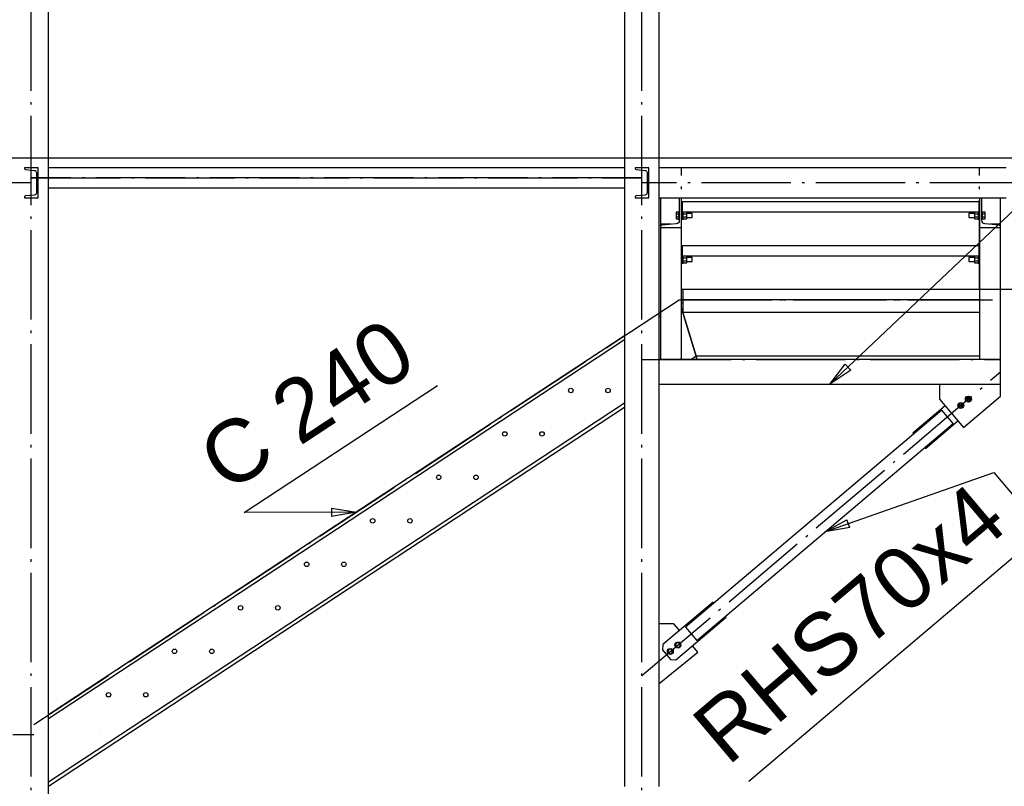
# Paper-space layout 'A0 Advance Steel' of a CAD drawing. Header units: millimetres. Extents: x 209 to 803, y 321 to 741.
# Tile 46 of 52: x 471 to 511, y 641 to 672. Entities that reach past the tile are written whole.
import ezdxf

# ---------------------------------------------------------------- set-up
doc = ezdxf.new("R2010")
doc.units = ezdxf.units.MM
doc.linetypes.add('ACAD_ISO04W100', pattern=[30, 24, -3, 0, -3])
doc.layers.get('0').update_dxf_attribs({"linetype": 'CONTINUOUS'})
for name, color, linetype in [('AS_Belki', 145, 'CONTINUOUS'), ('AS_Blachy', 30, 'CONTINUOUS'), ('AS_INS_ON', 7, 'CONTINUOUS'), ('AS_Kraty', 9, 'CONTINUOUS'), ('AS_Schody', 253, 'CONTINUOUS'), ('AS_Sruby', 9, 'CONTINUOUS')]:
    doc.layers.add(name, color=color, linetype=linetype)
doc.styles.add('Arial', font='arial.ttf')

psp = doc.layouts.new('A0 Advance Steel')

# ---------------------------------------------------------------- linework, layer by layer
psp.add_line((443.003, 666.416, -37392.484), (524.203, 666.416, -37392.484))
at = {"color": 0, "linetype": 'ByBlock', "lineweight": -2}
for p, q in [((503.478, 657.307), (504.09, 658.116)), ((504.319, 657.874), (504.09, 658.116)), ((504.319, 657.874), (503.478, 657.307)), ((483.402, 652.32), (484.403, 652.157)), ((483.402, 652.32), (483.404, 651.986)), ((484.403, 652.157), (483.404, 651.986)), ((503.278, 651.363), (504.165, 651.852)), ((504.276, 651.538), (504.165, 651.852)), ((504.276, 651.538), (503.278, 651.363))]:
    psp.add_line(p, q, dxfattribs=at)
at = {"color": 7}
for points in [[(503.478, 657.307), (523.163, 675.94), (540.053, 675.94)], [(484.403, 652.157), (479.877, 652.137), (487.664, 657.258)], [(503.278, 651.363), (510.079, 653.759), (512.098, 651.373), (500.21, 641.316)]]:
    psp.add_lwpolyline(points, dxfattribs=at)
at = {"layer": 'AS_Belki', "color": 10, "linetype": 'ACAD_ISO04W100', "ltscale": 0.15}
for p, q in [((471.303, 416.114), (471.303, 673.767)), ((471.303, 416.114), (471.303, 673.767)), ((495.903, 416.114), (495.903, 673.767)), ((495.903, 416.114), (495.903, 673.767)), ((471.303, 665.616), (495.903, 665.616)), ((495.903, 665.616), (471.303, 665.616)), ((471.303, 665.416), (456.103, 665.416)), ((471.303, 665.416), (456.103, 665.416)), ((471.303, 665.416), (471.303, 665.416)), ((495.903, 665.416), (495.903, 665.416)), ((511.103, 665.416), (495.903, 665.416)), ((497.554, 660.707), (509.554, 660.707)), ((495.903, 658.307), (510.353, 658.307)), ((495.903, 645.582), (510.353, 657.807)), ((474.103, 643.214), (474.103, 643.214))]:
    psp.add_line(p, q, dxfattribs=at)
at = {"layer": 'AS_Belki', "linetype": 'Continuous', "ltscale": 0.15}
for p, q in [((472.003, 624.267), (472.003, 673.767)), ((495.203, 673.767), (495.203, 641.116)), ((496.603, 641.116), (496.603, 673.767)), ((471.578, 666.016), (471.028, 666.016)), ((471.028, 666.016), (471.028, 665.989)), ((471.578, 664.816), (471.578, 666.016)), ((483.603, 666.016), (472.003, 666.016)), ((495.203, 666.016), (483.603, 666.016)), ((496.178, 666.016), (495.628, 666.016)), ((495.628, 666.016), (495.628, 665.989)), ((496.178, 664.816), (496.178, 666.016)), ((510.578, 666.016), (496.603, 666.016)), ((471.069, 665.945), (471.425, 665.916)), ((471.508, 665.826), (471.508, 665.005)), ((495.669, 665.945), (496.025, 665.916)), ((496.108, 665.826), (496.108, 665.005)), ((472.003, 665.216), (483.603, 665.216)), ((483.603, 665.216), (495.203, 665.216)), ((471.028, 664.842), (471.028, 664.816)), ((471.028, 664.816), (471.578, 664.816)), ((471.425, 664.916), (471.069, 664.887)), ((495.628, 664.842), (495.628, 664.816)), ((495.628, 664.816), (496.178, 664.816)), ((496.025, 664.916), (495.669, 664.887)), ((496.603, 664.816), (510.578, 664.816)), ((509.503, 660.707), (497.554, 660.707)), ((497.554, 660.707), (497.554, 660.207)), ((497.554, 660.207), (509.503, 660.207)), ((510.353, 658.307), (496.603, 658.307)), ((510.353, 657.307), (510.353, 658.307)), ((496.603, 657.307), (510.353, 657.307)), ((507.989, 656.266), (497.662, 647.529)), ((508.441, 655.732), (507.989, 656.266)), ((498.114, 646.994), (508.441, 655.732)), ((497.662, 647.529), (498.114, 646.994))]:
    psp.add_line(p, q, dxfattribs=at)
for centre, start, end in [((471.073, 665.989), 180, 265.426), ((495.673, 665.989), 180, 265.426), ((471.073, 664.842), 94.574, 180), ((495.673, 664.842), 94.574, 180)]:
    psp.add_arc(centre, 0.045, start, end, dxfattribs=at)
at = {"layer": 'AS_Belki', "linetype": 'Continuous', "ltscale": 0.15, "extrusion": (2.25124e-14, 4.89442e-14, -1)}
for centre in [(-471.418, 665.826), (-496.018, 665.826)]:
    psp.add_arc(centre, 0.09, 94.574, 180, dxfattribs=at)
at = {"layer": 'AS_Belki', "linetype": 'Continuous', "ltscale": 0.15, "extrusion": (4.50861e-14, -9.77048e-14, -1)}
psp.add_arc((-471.418, 665.005), 0.09, 180, 265.426, dxfattribs=at)
at = {"layer": 'AS_Belki', "linetype": 'Continuous', "ltscale": 0.15, "extrusion": (2.25124e-14, -4.88218e-14, -1)}
psp.add_arc((-496.018, 665.005), 0.09, 180, 265.426, dxfattribs=at)
at = {"layer": 'AS_Blachy', "linetype": 'Continuous', "ltscale": 0.15}
for p, q in [((497.533, 664.647), (497.503, 664.647)), ((497.533, 664.247), (497.533, 664.647)), ((509.503, 664.647), (509.473, 664.647)), ((509.473, 664.647), (509.473, 664.247)), ((497.503, 664.247), (497.533, 664.247)), ((497.533, 663.947), (497.533, 664.247)), ((509.473, 664.247), (509.503, 664.247)), ((509.473, 664.247), (509.473, 663.947)), ((497.503, 663.947), (497.533, 663.947)), ((509.473, 663.947), (509.503, 663.947)), ((497.533, 662.881), (497.503, 662.881)), ((497.533, 662.481), (497.533, 662.881)), ((509.503, 662.881), (509.473, 662.881)), ((509.473, 662.881), (509.473, 662.481)), ((497.503, 662.481), (497.533, 662.481)), ((497.533, 662.181), (497.533, 662.481)), ((509.473, 662.481), (509.503, 662.481)), ((509.473, 662.481), (509.473, 662.181)), ((497.503, 662.181), (497.533, 662.181)), ((509.473, 662.181), (509.503, 662.181)), ((507.893, 657.307), (507.893, 656.708)), ((510.353, 656.825), (510.353, 657.307)), ((507.893, 656.708), (508.862, 655.563)), ((508.862, 655.563), (510.353, 656.825)), ((508.119, 656.441), (506.812, 655.335)), ((507.328, 654.725), (508.636, 655.831)), ((506.812, 655.335), (506.844, 655.297)), ((507.296, 654.763), (507.328, 654.725)), ((498.775, 648.536), (496.751, 646.824)), ((498.807, 648.498), (498.775, 648.536)), ((497.268, 646.213), (499.291, 647.925)), ((499.291, 647.925), (499.259, 647.963)), ((497.193, 647.661), (496.603, 647.661)), ((497.359, 647.465), (497.193, 647.661)), ((497.422, 647.391), (497.359, 647.465)), ((496.751, 646.824), (496.734, 646.613)), ((496.734, 646.613), (497.057, 646.231)), ((498.162, 646.516), (497.938, 646.781)), ((496.603, 645.266), (498.162, 646.516)), ((497.057, 646.231), (497.268, 646.213))]:
    psp.add_line(p, q, dxfattribs=at)
at = {"layer": 'AS_INS_ON', "color": 7}
psp.add_line((543.649, 661.117), (509.505, 661.117), dxfattribs=at)
at = {"layer": 'AS_Kraty', "linetype": 'Continuous', "ltscale": 0.15}
for p, q in [((509.473, 664.647), (497.533, 664.647)), ((497.533, 664.247), (509.473, 664.247)), ((509.473, 662.881), (497.533, 662.881)), ((497.533, 662.481), (509.473, 662.481)), ((509.503, 661.117), (497.503, 661.117)), ((497.554, 661.117), (497.554, 660.717)), ((497.503, 660.717), (509.503, 660.717))]:
    psp.add_line(p, q, dxfattribs=at)
at = {"layer": 'AS_Schody', "color": 10, "linetype": 'ACAD_ISO04W100', "ltscale": 0.15}
for p, q in [((497.503, 661.114), (497.503, 666.014)), ((497.503, 666.014), (497.503, 666.014)), ((509.503, 661.114), (509.503, 666.014)), ((509.503, 666.014), (509.503, 666.014)), ((471.403, 643.607), (497.403, 660.707)), ((497.403, 660.707), (510.033, 660.707)), ((509.503, 660.714), (509.503, 660.714)), ((470.563, 643.207), (471.403, 643.207))]:
    psp.add_line(p, q, dxfattribs=at)
at = {"layer": 'AS_Schody', "linetype": 'Continuous', "ltscale": 0.15}
for p, q in [((496.653, 664.816), (496.653, 663.744)), ((497.408, 664.816), (497.408, 663.89)), ((497.503, 663.614), (497.503, 664.816)), ((509.503, 664.816), (509.503, 663.614)), ((509.598, 663.89), (509.598, 664.816)), ((510.353, 663.744), (510.353, 664.816)), ((497.078, 663.744), (496.653, 663.744)), ((496.653, 663.744), (496.653, 663.65)), ((496.653, 663.65), (496.653, 663.614)), ((496.653, 663.614), (496.653, 658.314)), ((496.653, 663.614), (497.503, 663.614)), ((497.288, 663.761), (496.713, 663.715)), ((497.503, 658.314), (497.503, 663.614)), ((509.503, 663.614), (509.503, 658.314)), ((509.503, 663.614), (510.353, 663.614)), ((510.293, 663.715), (509.717, 663.761)), ((510.353, 663.744), (509.928, 663.744)), ((510.353, 663.65), (510.353, 663.744)), ((510.353, 663.614), (510.353, 663.65)), ((510.353, 658.314), (510.353, 663.614)), ((497.554, 660.707), (497.503, 660.707)), ((497.503, 660.577), (497.554, 660.577)), ((496.653, 660.214), (496.603, 660.181)), ((496.653, 660.058), (496.603, 660.026)), ((496.603, 660.026), (496.653, 660.058)), ((498.082, 658.437), (497.503, 660.373)), ((497.503, 660.373), (498.082, 658.437)), ((495.203, 659.26), (483.603, 651.631)), ((483.603, 651.476), (495.203, 659.105)), ((496.653, 658.314), (497.503, 658.314)), ((498.082, 658.437), (497.885, 658.307)), ((498.082, 658.437), (498.121, 658.307)), ((498.121, 658.307), (498.082, 658.437)), ((509.503, 658.437), (498.082, 658.437)), ((509.503, 658.314), (510.353, 658.314)), ((510.033, 658.307), (510.033, 658.314)), ((495.203, 656.543), (483.603, 648.914)), ((483.603, 648.759), (495.203, 656.388)), ((483.603, 651.631), (472.003, 644.002)), ((472.003, 643.846), (483.603, 651.476)), ((483.603, 648.914), (472.003, 641.285)), ((472.003, 641.129), (483.603, 648.759))]:
    psp.add_line(p, q, dxfattribs=at)
for centre in [(493.039, 657.057), (494.539, 657.057), (490.379, 655.307), (491.879, 655.307), (487.718, 653.557), (489.218, 653.557), (485.057, 651.807), (486.557, 651.807), (482.396, 650.057), (483.896, 650.057), (479.735, 648.307), (481.235, 648.307), (477.074, 646.557), (478.574, 646.557), (474.414, 644.807), (475.914, 644.807)]:
    psp.add_circle(centre, 0.09, dxfattribs=at)
for centre, start, end in [((496.718, 663.65), 94.574, 180), ((510.288, 663.65), 0, 85.426)]:
    psp.add_arc(centre, 0.065, start, end, dxfattribs=at)
at = {"layer": 'AS_Schody', "linetype": 'Continuous', "ltscale": 0.15, "extrusion": (3.84575e-15, -8.39929e-15, -1)}
psp.add_arc((-497.278, 663.89), 0.13, 180, 265.426, dxfattribs=at)
at = {"layer": 'AS_Schody', "linetype": 'Continuous', "ltscale": 0.15, "extrusion": (-6.12323e-17, 6.12323e-17, -1)}
psp.add_arc((-509.728, 663.89), 0.13, 274.574, 0, dxfattribs=at)
at = {"layer": 'AS_Sruby', "linetype": 'Continuous', "ltscale": 0.15}
for p, q in [((497.378, 664.231), (497.278, 664.231)), ((497.278, 664.231), (497.278, 664.164)), ((497.278, 664.164), (497.378, 664.164)), ((497.278, 664.164), (497.278, 664.031)), ((497.378, 664.031), (497.278, 664.031)), ((497.278, 664.031), (497.278, 663.964)), ((497.378, 664.247), (497.408, 664.247)), ((497.378, 664.247), (497.378, 664.244)), ((497.378, 664.244), (497.378, 664.236)), ((497.378, 664.236), (497.378, 664.222)), ((497.378, 664.222), (497.378, 664.203)), ((497.378, 664.203), (497.378, 664.181)), ((497.378, 664.181), (497.378, 664.155)), ((497.378, 664.155), (497.378, 664.127)), ((497.378, 664.127), (497.378, 664.097)), ((497.378, 664.097), (497.378, 664.068)), ((497.378, 664.068), (497.378, 664.04)), ((497.378, 664.04), (497.378, 664.014)), ((497.378, 664.014), (497.378, 663.991)), ((497.563, 664.244), (497.563, 664.247)), ((497.563, 664.236), (497.563, 664.244)), ((497.563, 664.222), (497.563, 664.236)), ((497.711, 664.231), (497.563, 664.231)), ((497.563, 664.203), (497.563, 664.222)), ((497.563, 664.181), (497.563, 664.203)), ((497.563, 664.155), (497.563, 664.181)), ((497.563, 664.164), (497.711, 664.164)), ((497.563, 664.127), (497.563, 664.155)), ((497.563, 664.097), (497.563, 664.127)), ((497.563, 664.068), (497.563, 664.097)), ((497.563, 664.04), (497.563, 664.068)), ((497.563, 664.014), (497.563, 664.04)), ((497.711, 664.031), (497.563, 664.031)), ((497.563, 663.991), (497.563, 664.014)), ((497.711, 664.164), (497.711, 664.231)), ((497.928, 664.177), (497.711, 664.177)), ((497.711, 664.031), (497.711, 664.164)), ((497.711, 663.964), (497.711, 664.031)), ((497.711, 664.017), (497.928, 664.017)), ((497.928, 664.171), (497.928, 664.177)), ((497.928, 664.154), (497.928, 664.171)), ((497.928, 664.128), (497.928, 664.154)), ((497.928, 664.097), (497.928, 664.128)), ((497.928, 664.067), (497.928, 664.097)), ((497.928, 664.041), (497.928, 664.067)), ((497.928, 664.023), (497.928, 664.041)), ((497.928, 664.017), (497.928, 664.023)), ((509.295, 664.177), (509.078, 664.177)), ((509.078, 664.177), (509.078, 664.171)), ((509.078, 664.171), (509.078, 664.154)), ((509.078, 664.154), (509.078, 664.128)), ((509.078, 664.128), (509.078, 664.097)), ((509.078, 664.097), (509.078, 664.067)), ((509.078, 664.067), (509.078, 664.041)), ((509.078, 664.041), (509.078, 664.023)), ((509.078, 664.023), (509.078, 664.017)), ((509.078, 664.017), (509.295, 664.017)), ((509.443, 664.231), (509.295, 664.231)), ((509.295, 664.231), (509.295, 664.164)), ((509.295, 664.164), (509.443, 664.164)), ((509.295, 664.164), (509.295, 664.031)), ((509.443, 664.031), (509.295, 664.031)), ((509.295, 664.031), (509.295, 663.964)), ((509.443, 664.247), (509.443, 664.244)), ((509.443, 664.244), (509.443, 664.236)), ((509.443, 664.236), (509.443, 664.222)), ((509.443, 664.222), (509.443, 664.203)), ((509.443, 664.203), (509.443, 664.181)), ((509.443, 664.181), (509.443, 664.155)), ((509.443, 664.155), (509.443, 664.127)), ((509.443, 664.127), (509.443, 664.097)), ((509.443, 664.097), (509.443, 664.068)), ((509.443, 664.068), (509.443, 664.04)), ((509.443, 664.04), (509.443, 664.014)), ((509.443, 664.014), (509.443, 663.991)), ((509.598, 664.247), (509.628, 664.247)), ((509.628, 664.244), (509.628, 664.247)), ((509.628, 664.236), (509.628, 664.244)), ((509.628, 664.222), (509.628, 664.236)), ((509.728, 664.231), (509.628, 664.231)), ((509.628, 664.203), (509.628, 664.222)), ((509.628, 664.181), (509.628, 664.203)), ((509.628, 664.155), (509.628, 664.181)), ((509.628, 664.164), (509.728, 664.164)), ((509.628, 664.127), (509.628, 664.155)), ((509.628, 664.097), (509.628, 664.127)), ((509.628, 664.068), (509.628, 664.097)), ((509.628, 664.04), (509.628, 664.068)), ((509.628, 664.014), (509.628, 664.04)), ((509.728, 664.031), (509.628, 664.031)), ((509.628, 663.991), (509.628, 664.014)), ((509.728, 664.164), (509.728, 664.231)), ((509.728, 664.031), (509.728, 664.164)), ((509.728, 663.964), (509.728, 664.031)), ((497.278, 663.964), (497.378, 663.964)), ((497.378, 663.991), (497.378, 663.973)), ((497.378, 663.973), (497.378, 663.959)), ((497.378, 663.959), (497.378, 663.95)), ((497.378, 663.95), (497.378, 663.947)), ((497.378, 663.947), (497.408, 663.947)), ((497.533, 663.947), (497.563, 663.947)), ((497.563, 663.973), (497.563, 663.991)), ((497.563, 663.959), (497.563, 663.973)), ((497.563, 663.964), (497.711, 663.964)), ((497.563, 663.95), (497.563, 663.959)), ((497.563, 663.947), (497.563, 663.95)), ((509.295, 663.964), (509.443, 663.964)), ((509.443, 663.991), (509.443, 663.973)), ((509.443, 663.973), (509.443, 663.959)), ((509.443, 663.959), (509.443, 663.95)), ((509.443, 663.95), (509.443, 663.947)), ((509.443, 663.947), (509.473, 663.947)), ((509.598, 663.947), (509.628, 663.947)), ((509.628, 663.973), (509.628, 663.991)), ((509.628, 663.959), (509.628, 663.973)), ((509.628, 663.964), (509.728, 663.964)), ((509.628, 663.95), (509.628, 663.959)), ((509.628, 663.947), (509.628, 663.95)), ((497.563, 662.478), (497.563, 662.481)), ((497.563, 662.469), (497.563, 662.478)), ((497.563, 662.455), (497.563, 662.469)), ((497.711, 662.464), (497.563, 662.464)), ((497.563, 662.437), (497.563, 662.455)), ((497.563, 662.414), (497.563, 662.437)), ((497.711, 662.398), (497.711, 662.464)), ((509.443, 662.464), (509.295, 662.464)), ((509.295, 662.464), (509.295, 662.398)), ((509.443, 662.481), (509.443, 662.478)), ((509.443, 662.478), (509.443, 662.469)), ((509.443, 662.469), (509.443, 662.455)), ((509.443, 662.455), (509.443, 662.437)), ((509.443, 662.437), (509.443, 662.414)), ((497.533, 662.181), (497.563, 662.181)), ((497.563, 662.388), (497.563, 662.414)), ((497.563, 662.398), (497.711, 662.398)), ((497.563, 662.36), (497.563, 662.388)), ((497.563, 662.331), (497.563, 662.36)), ((497.563, 662.301), (497.563, 662.331)), ((497.563, 662.273), (497.563, 662.301)), ((497.563, 662.247), (497.563, 662.273)), ((497.711, 662.264), (497.563, 662.264)), ((497.563, 662.225), (497.563, 662.247)), ((497.563, 662.206), (497.563, 662.225)), ((497.563, 662.192), (497.563, 662.206)), ((497.563, 662.197), (497.711, 662.197)), ((497.563, 662.184), (497.563, 662.192)), ((497.563, 662.181), (497.563, 662.184)), ((497.928, 662.411), (497.711, 662.411)), ((497.711, 662.264), (497.711, 662.398)), ((497.711, 662.197), (497.711, 662.264)), ((497.711, 662.251), (497.928, 662.251)), ((497.928, 662.405), (497.928, 662.411)), ((497.928, 662.387), (497.928, 662.405)), ((497.928, 662.361), (497.928, 662.387)), ((497.928, 662.331), (497.928, 662.361)), ((497.928, 662.3), (497.928, 662.331)), ((497.928, 662.274), (497.928, 662.3)), ((497.928, 662.257), (497.928, 662.274)), ((497.928, 662.251), (497.928, 662.257)), ((509.295, 662.411), (509.078, 662.411)), ((509.078, 662.411), (509.078, 662.405)), ((509.078, 662.405), (509.078, 662.387)), ((509.078, 662.387), (509.078, 662.361)), ((509.078, 662.361), (509.078, 662.331)), ((509.078, 662.331), (509.078, 662.3)), ((509.078, 662.3), (509.078, 662.274)), ((509.078, 662.274), (509.078, 662.257)), ((509.078, 662.257), (509.078, 662.251)), ((509.078, 662.251), (509.295, 662.251)), ((509.295, 662.398), (509.443, 662.398)), ((509.295, 662.398), (509.295, 662.264)), ((509.443, 662.264), (509.295, 662.264)), ((509.295, 662.264), (509.295, 662.197)), ((509.295, 662.197), (509.443, 662.197)), ((509.443, 662.414), (509.443, 662.388)), ((509.443, 662.388), (509.443, 662.36)), ((509.443, 662.36), (509.443, 662.331)), ((509.443, 662.331), (509.443, 662.301)), ((509.443, 662.301), (509.443, 662.273)), ((509.443, 662.273), (509.443, 662.247)), ((509.443, 662.247), (509.443, 662.225)), ((509.443, 662.225), (509.443, 662.206)), ((509.443, 662.206), (509.443, 662.192)), ((509.443, 662.192), (509.443, 662.184)), ((509.443, 662.184), (509.443, 662.181)), ((509.443, 662.181), (509.473, 662.181)), ((508.685, 656.527), (508.651, 656.433)), ((508.784, 656.545), (508.685, 656.527)), ((508.848, 656.469), (508.784, 656.545)), ((508.814, 656.375), (508.848, 656.469)), ((508.99, 656.786), (508.956, 656.692)), ((508.956, 656.692), (509.021, 656.615)), ((509.089, 656.804), (508.99, 656.786)), ((509.021, 656.615), (509.12, 656.633)), ((509.154, 656.727), (509.089, 656.804)), ((509.12, 656.633), (509.154, 656.727)), ((508.651, 656.433), (508.716, 656.357)), ((508.716, 656.357), (508.814, 656.375)), ((496.983, 646.628), (496.949, 646.533)), ((497.082, 646.645), (496.983, 646.628)), ((497.147, 646.569), (497.082, 646.645)), ((497.113, 646.475), (497.147, 646.569)), ((497.289, 646.886), (497.255, 646.792)), ((497.255, 646.792), (497.32, 646.715)), ((497.387, 646.904), (497.289, 646.886)), ((497.32, 646.715), (497.418, 646.733)), ((497.452, 646.827), (497.387, 646.904)), ((497.418, 646.733), (497.452, 646.827)), ((496.949, 646.533), (497.014, 646.457)), ((497.014, 646.457), (497.113, 646.475))]:
    psp.add_line(p, q, dxfattribs=at)
for centre, radius in [((508.75, 656.451), 0.12), ((508.75, 656.451), 0.06), ((509.055, 656.709), 0.12), ((509.055, 656.709), 0.06), ((497.048, 646.551), 0.12), ((497.353, 646.81), 0.12)]:
    psp.add_circle(centre, radius, dxfattribs=at)

# ---------------------------------------------------------------- texts
at = {"color": 7, "style": 'Arial'}
for s, rotation, p in [('C 240', 33.3326, (479.182, 652.877)), ('RHS70x4', 40.2319, (499.354, 641.902))]:
    psp.add_text(s, height=2.5, rotation=rotation, dxfattribs=at).set_placement(p)

doc.saveas('drawing.dxf')
